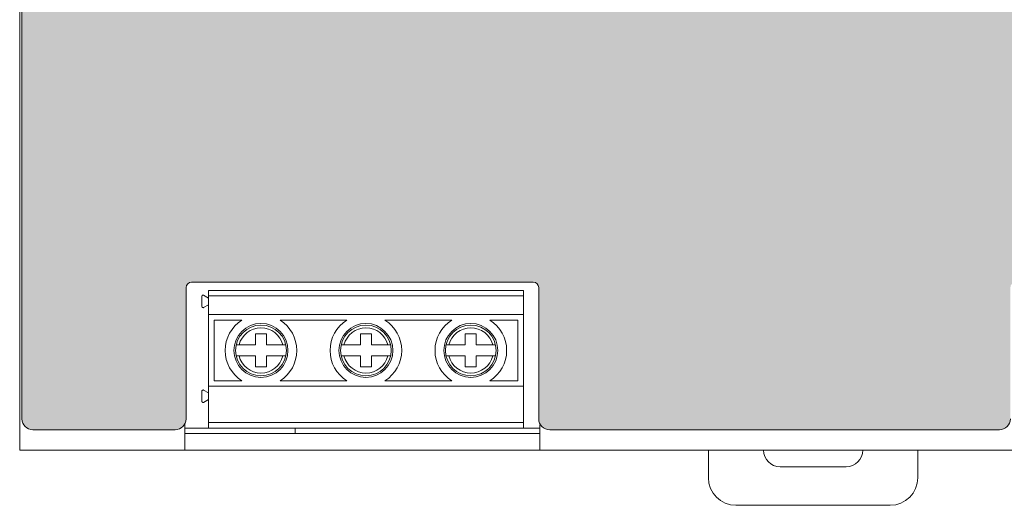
# Model space of a CAD drawing. Header units: millimetres. Extents: x 0 to 560, y 0 to 297.
# Tile 5 of 9: x 379 to 469, y 83 to 127. Entities that reach past the tile are written whole.
import ezdxf

# ---------------------------------------------------------------- set-up
doc = ezdxf.new("R2010")
doc.units = ezdxf.units.MM
doc.layers.get('0').update_dxf_attribs({"linetype": 'CONTINUOUS', "lineweight": 13})

msp = doc.modelspace()

# ---------------------------------------------------------------- hatches: boundary and pattern name
at = {"linetype": 'ByBlock'}
h = msp.add_hatch(color=18, dxfattribs=at)
edge = h.paths.add_edge_path()
edge.add_line((379.5, 171.55), (379.5, 90.85))
edge.add_arc((380.5, 90.85), 1, 180, 270)
edge.add_line((380.5, 89.85), (393.4, 89.85))
edge.add_arc((393.4, 90.85), 1, 270, 360)
edge.add_line((394.4, 90.85), (394.4, 102.75))
edge.add_arc((394.9, 102.75), 0.5, 90, 180, ccw=False)
edge.add_line((394.9, 103.25), (425.9, 103.25))
edge.add_arc((425.9, 102.75), 0.5, 0, 90, ccw=False)
edge.add_line((426.4, 102.75), (426.4, 90.85))
edge.add_arc((427.4, 90.85), 1, 180, 270)
edge.add_line((427.4, 89.85), (468.2, 89.85))
edge.add_arc((468.2, 90.85), 1, 270, 360)
edge.add_line((469.2, 90.85), (469.2, 102.75))
edge.add_arc((469.7, 102.75), 0.5, 90, 180, ccw=False)
edge.add_line((469.7, 103.25), (510.1, 103.25))
edge.add_arc((510.1, 102.75), 0.5, 0, 90, ccw=False)
edge.add_line((510.6, 102.75), (510.6, 90.85))
edge.add_arc((511.6, 90.85), 1, 180, 270)
edge.add_line((511.6, 89.85), (522.1, 89.85))
edge.add_arc((522.1, 90.85), 1, 270, 360)
edge.add_line((523.1, 90.85), (523.1, 125.45))
edge.add_spline(control_points=[(523.1, 125.45), (520.62, 128.071), (517.499, 130.299), (514.14, 132.167)], knot_values=[4.346382, 4.346382, 4.346382, 4.346382, 4.912458, 4.912458, 4.912458, 4.912458], degree=3, periodic=0)
edge.add_arc((512.705, 131), 1.85, 0.94298, 39.11736, ccw=False)
edge.add_arc((512.705, 131), 1.85, -238.53282, 0.94298, ccw=False)
edge.add_arc((512.705, 131), 1.85, 84.25434, 121.46718, ccw=False)
edge.add_spline(control_points=[(512.89, 132.841), (511.223, 133.711), (509.511, 134.496), (507.801, 135.2)], knot_values=[4, 4, 4, 4, 4.276705, 4.276705, 4.276705, 4.276705], degree=3, periodic=0)
edge.add_spline(control_points=[(507.801, 135.2), (479.804, 146.728), (448.842, 143.346), (419.386, 146.396)], knot_values=[3, 3, 3, 3, 4, 4, 4, 4], degree=3, periodic=0)
edge.add_spline(control_points=[(419.386, 146.396), (416.163, 146.73), (412.932, 146.943), (409.715, 147.346)], knot_values=[2, 2, 2, 2, 3, 3, 3, 3], degree=3, periodic=0)
edge.add_spline(control_points=[(409.715, 147.346), (398.204, 148.79), (385.677, 151.206), (381.198, 163.362)], knot_values=[1, 1, 1, 1, 2, 2, 2, 2], degree=3, periodic=0)
edge.add_spline(control_points=[(381.198, 163.362), (381.039, 163.793), (380.092, 166.147), (379.5, 171.55)], knot_values=[0.46422, 0.46422, 0.46422, 0.46422, 1, 1, 1, 1], degree=3, periodic=0)
edge = h.paths.add_edge_path()
edge.add_spline(control_points=[(379.505, 171.997), (379.503, 171.997), (379.502, 171.997), (379.5, 171.997)], knot_values=[0, 0, 0, 0, 0.00097, 0.00097, 0.00097, 0.00097], degree=3, periodic=0)
at = {"linetype": 'ByBlock', "lineweight": 9}
h = msp.add_hatch(color=7, dxfattribs=at)
edge = h.paths.add_edge_path()
edge.add_spline(control_points=[(414.601, 111.196), (414.66, 111.249), (414.703, 111.332), (414.729, 111.446)], knot_values=[17, 17, 17, 17, 18, 18, 18, 18], degree=3, periodic=0)
edge.add_spline(control_points=[(414.729, 111.446), (414.729, 111.446), (415.032, 111.349), (415.032, 111.349)], knot_values=[0, 0, 0, 0, 1, 1, 1, 1], degree=3, periodic=0)
edge.add_spline(control_points=[(415.032, 111.349), (414.986, 111.18), (414.909, 111.055), (414.8, 110.973), (414.692, 110.891), (414.555, 110.85), (414.389, 110.85), (414.184, 110.85), (414.016, 110.921), (413.883, 111.061)], knot_values=[1, 1, 1, 1, 2, 2, 2, 3, 3, 3, 4, 4, 4, 4], degree=3, periodic=0)
edge.add_spline(control_points=[(413.883, 111.061), (413.751, 111.201), (413.685, 111.393), (413.685, 111.637), (413.685, 111.894), (413.751, 112.094), (413.884, 112.236)], knot_values=[4, 4, 4, 4, 5, 5, 5, 6, 6, 6, 6], degree=3, periodic=0)
edge.add_spline(control_points=[(413.884, 112.236), (414.017, 112.379), (414.192, 112.45), (414.408, 112.45), (414.598, 112.45), (414.751, 112.394), (414.869, 112.283)], knot_values=[6, 6, 6, 6, 7, 7, 7, 8, 8, 8, 8], degree=3, periodic=0)
edge.add_spline(control_points=[(414.869, 112.283), (414.94, 112.217), (414.993, 112.122), (415.028, 111.998)], knot_values=[8, 8, 8, 8, 9, 9, 9, 9], degree=3, periodic=0)
edge.add_spline(control_points=[(415.028, 111.998), (415.028, 111.998), (414.718, 111.923), (414.718, 111.923)], knot_values=[9, 9, 9, 9, 10, 10, 10, 10], degree=3, periodic=0)
edge.add_spline(control_points=[(414.718, 111.923), (414.7, 112.004), (414.662, 112.067), (414.604, 112.113)], knot_values=[10, 10, 10, 10, 11, 11, 11, 11], degree=3, periodic=0)
edge.add_spline(control_points=[(414.604, 112.113), (414.546, 112.16), (414.475, 112.184), (414.392, 112.184), (414.278, 112.184), (414.185, 112.142), (414.113, 112.06)], knot_values=[11, 11, 11, 11, 12, 12, 12, 13, 13, 13, 13], degree=3, periodic=0)
edge.add_spline(control_points=[(414.113, 112.06), (414.042, 111.977), (414.007, 111.844), (414.007, 111.66), (414.007, 111.464), (414.042, 111.325), (414.112, 111.242)], knot_values=[13, 13, 13, 13, 14, 14, 14, 15, 15, 15, 15], degree=3, periodic=0)
edge.add_spline(control_points=[(414.112, 111.242), (414.182, 111.159), (414.274, 111.117), (414.386, 111.117), (414.469, 111.117), (414.541, 111.144), (414.601, 111.196)], knot_values=[15, 15, 15, 15, 16, 16, 16, 17, 17, 17, 17], degree=3, periodic=0)
h.paths.add_polyline_path([(412.576, 111.489), (412.999, 111.489), (412.785, 112.062)], flags=16)
h.paths.add_polyline_path([(412.954, 112.423), (413.574, 110.877), (413.234, 110.877), (413.099, 111.228), (412.48, 111.228), (412.353, 110.877), (412.022, 110.877), (412.624, 112.423)])
edge = h.paths.add_edge_path()
edge.add_spline(control_points=[(411.248, 111.998), (411.248, 111.998), (411.45, 111.998), (411.45, 111.998)], knot_values=[20, 20, 20, 20, 21, 21, 21, 21], degree=3, periodic=0)
edge.add_spline(control_points=[(411.45, 111.998), (411.45, 111.998), (411.45, 111.761), (411.45, 111.761)], knot_values=[0, 0, 0, 0, 1, 1, 1, 1], degree=3, periodic=0)
edge.add_spline(control_points=[(411.45, 111.761), (411.45, 111.761), (411.248, 111.761), (411.248, 111.761)], knot_values=[1, 1, 1, 1, 2, 2, 2, 2], degree=3, periodic=0)
edge.add_spline(control_points=[(411.248, 111.761), (411.248, 111.761), (411.248, 111.309), (411.248, 111.309)], knot_values=[2, 2, 2, 2, 3, 3, 3, 3], degree=3, periodic=0)
edge.add_spline(control_points=[(411.248, 111.309), (411.248, 111.218), (411.25, 111.165), (411.253, 111.149)], knot_values=[3, 3, 3, 3, 4, 4, 4, 4], degree=3, periodic=0)
edge.add_spline(control_points=[(411.253, 111.149), (411.257, 111.134), (411.266, 111.122), (411.28, 111.112)], knot_values=[4, 4, 4, 4, 5, 5, 5, 5], degree=3, periodic=0)
edge.add_spline(control_points=[(411.28, 111.112), (411.293, 111.103), (411.31, 111.097), (411.33, 111.097), (411.357, 111.097), (411.397, 111.107), (411.449, 111.126)], knot_values=[5, 5, 5, 5, 6, 6, 6, 7, 7, 7, 7], degree=3, periodic=0)
edge.add_spline(control_points=[(411.449, 111.126), (411.449, 111.126), (411.474, 110.896), (411.474, 110.896)], knot_values=[7, 7, 7, 7, 8, 8, 8, 8], degree=3, periodic=0)
edge.add_spline(control_points=[(411.474, 110.896), (411.406, 110.866), (411.328, 110.851), (411.24, 110.851), (411.187, 110.851), (411.139, 110.86), (411.096, 110.879)], knot_values=[8, 8, 8, 8, 9, 9, 9, 10, 10, 10, 10], degree=3, periodic=0)
edge.add_spline(control_points=[(411.096, 110.879), (411.053, 110.897), (411.021, 110.919), (411.001, 110.948)], knot_values=[10, 10, 10, 10, 11, 11, 11, 11], degree=3, periodic=0)
edge.add_spline(control_points=[(411.001, 110.948), (410.981, 110.976), (410.967, 111.015), (410.96, 111.063)], knot_values=[11, 11, 11, 11, 12, 12, 12, 12], degree=3, periodic=0)
edge.add_spline(control_points=[(410.96, 111.063), (410.953, 111.098), (410.95, 111.167), (410.95, 111.273)], knot_values=[12, 12, 12, 12, 13, 13, 13, 13], degree=3, periodic=0)
edge.add_spline(control_points=[(410.95, 111.273), (410.95, 111.273), (410.95, 111.761), (410.95, 111.761)], knot_values=[13, 13, 13, 13, 14, 14, 14, 14], degree=3, periodic=0)
edge.add_spline(control_points=[(410.95, 111.761), (410.95, 111.761), (410.814, 111.761), (410.814, 111.761)], knot_values=[14, 14, 14, 14, 15, 15, 15, 15], degree=3, periodic=0)
edge.add_spline(control_points=[(410.814, 111.761), (410.814, 111.761), (410.814, 111.998), (410.814, 111.998)], knot_values=[15, 15, 15, 15, 16, 16, 16, 16], degree=3, periodic=0)
edge.add_spline(control_points=[(410.814, 111.998), (410.814, 111.998), (410.95, 111.998), (410.95, 111.998)], knot_values=[16, 16, 16, 16, 17, 17, 17, 17], degree=3, periodic=0)
edge.add_spline(control_points=[(410.95, 111.998), (410.95, 111.998), (410.95, 112.22), (410.95, 112.22)], knot_values=[17, 17, 17, 17, 18, 18, 18, 18], degree=3, periodic=0)
edge.add_spline(control_points=[(410.95, 112.22), (410.95, 112.22), (411.248, 112.393), (411.248, 112.393)], knot_values=[18, 18, 18, 18, 19, 19, 19, 19], degree=3, periodic=0)
edge.add_spline(control_points=[(411.248, 112.393), (411.248, 112.393), (411.248, 111.998), (411.248, 111.998)], knot_values=[19, 19, 19, 19, 20, 20, 20, 20], degree=3, periodic=0)
edge = h.paths.add_edge_path()
edge.add_spline(control_points=[(410.629, 110.877), (410.629, 110.877), (410.354, 110.877), (410.354, 110.877)], knot_values=[18, 18, 18, 18, 19, 19, 19, 19], degree=3, periodic=0)
edge.add_spline(control_points=[(410.354, 110.877), (410.354, 110.877), (410.354, 111.045), (410.354, 111.045)], knot_values=[0, 0, 0, 0, 1, 1, 1, 1], degree=3, periodic=0)
edge.add_spline(control_points=[(410.354, 111.045), (410.313, 110.985), (410.259, 110.938), (410.193, 110.903)], knot_values=[1, 1, 1, 1, 2, 2, 2, 2], degree=3, periodic=0)
edge.add_spline(control_points=[(410.193, 110.903), (410.126, 110.868), (410.056, 110.851), (409.982, 110.851), (409.907, 110.851), (409.839, 110.868), (409.78, 110.901)], knot_values=[2, 2, 2, 2, 3, 3, 3, 4, 4, 4, 4], degree=3, periodic=0)
edge.add_spline(control_points=[(409.78, 110.901), (409.72, 110.934), (409.677, 110.981), (409.65, 111.041)], knot_values=[4, 4, 4, 4, 5, 5, 5, 5], degree=3, periodic=0)
edge.add_spline(control_points=[(409.65, 111.041), (409.623, 111.1), (409.61, 111.182), (409.61, 111.289)], knot_values=[5, 5, 5, 5, 6, 6, 6, 6], degree=3, periodic=0)
edge.add_spline(control_points=[(409.61, 111.289), (409.61, 111.289), (409.61, 111.998), (409.61, 111.998)], knot_values=[6, 6, 6, 6, 7, 7, 7, 7], degree=3, periodic=0)
edge.add_spline(control_points=[(409.61, 111.998), (409.61, 111.998), (409.906, 111.998), (409.906, 111.998)], knot_values=[7, 7, 7, 7, 8, 8, 8, 8], degree=3, periodic=0)
edge.add_spline(control_points=[(409.906, 111.998), (409.906, 111.998), (409.906, 111.482), (409.906, 111.482)], knot_values=[8, 8, 8, 8, 9, 9, 9, 9], degree=3, periodic=0)
edge.add_spline(control_points=[(409.906, 111.482), (409.906, 111.325), (409.912, 111.229), (409.923, 111.193), (409.934, 111.157), (409.953, 111.129), (409.982, 111.108)], knot_values=[9, 9, 9, 9, 10, 10, 10, 11, 11, 11, 11], degree=3, periodic=0)
edge.add_spline(control_points=[(409.982, 111.108), (410.011, 111.087), (410.048, 111.077), (410.092, 111.077), (410.143, 111.077), (410.188, 111.091), (410.228, 111.119)], knot_values=[11, 11, 11, 11, 12, 12, 12, 13, 13, 13, 13], degree=3, periodic=0)
edge.add_spline(control_points=[(410.228, 111.119), (410.268, 111.147), (410.296, 111.181), (410.311, 111.222), (410.326, 111.264), (410.333, 111.364), (410.333, 111.525)], knot_values=[13, 13, 13, 13, 14, 14, 14, 15, 15, 15, 15], degree=3, periodic=0)
edge.add_spline(control_points=[(410.333, 111.525), (410.333, 111.525), (410.333, 111.998), (410.333, 111.998)], knot_values=[15, 15, 15, 15, 16, 16, 16, 16], degree=3, periodic=0)
edge.add_spline(control_points=[(410.333, 111.998), (410.333, 111.998), (410.629, 111.998), (410.629, 111.998)], knot_values=[16, 16, 16, 16, 17, 17, 17, 17], degree=3, periodic=0)
edge.add_spline(control_points=[(410.629, 111.998), (410.629, 111.998), (410.629, 110.877), (410.629, 110.877)], knot_values=[17, 17, 17, 17, 18, 18, 18, 18], degree=3, periodic=0)
edge = h.paths.add_edge_path(flags=16)
edge.add_spline(control_points=[(408.653, 111.704), (408.605, 111.649), (408.581, 111.566), (408.581, 111.456)], knot_values=[7, 7, 7, 7, 8, 8, 8, 8], degree=3, periodic=0)
edge.add_spline(control_points=[(408.581, 111.456), (408.581, 111.33), (408.606, 111.237), (408.656, 111.177)], knot_values=[0, 0, 0, 0, 1, 1, 1, 1], degree=3, periodic=0)
edge.add_spline(control_points=[(408.656, 111.177), (408.706, 111.117), (408.767, 111.087), (408.838, 111.087), (408.907, 111.087), (408.965, 111.114), (409.011, 111.169), (409.056, 111.225), (409.079, 111.315), (409.079, 111.442), (409.079, 111.559), (409.055, 111.646), (409.008, 111.703)], knot_values=[1, 1, 1, 1, 2, 2, 2, 3, 3, 3, 4, 4, 4, 5, 5, 5, 5], degree=3, periodic=0)
edge.add_spline(control_points=[(409.008, 111.703), (408.962, 111.76), (408.903, 111.788), (408.833, 111.788), (408.761, 111.788), (408.7, 111.761), (408.653, 111.704)], knot_values=[5, 5, 5, 5, 6, 6, 6, 7, 7, 7, 7], degree=3, periodic=0)
edge = h.paths.add_edge_path()
edge.add_spline(control_points=[(408.288, 110.45), (408.288, 110.45), (408.288, 111.998), (408.288, 111.998)], knot_values=[12, 12, 12, 12, 13, 13, 13, 13], degree=3, periodic=0)
edge.add_spline(control_points=[(408.288, 111.998), (408.288, 111.998), (408.564, 111.998), (408.564, 111.998)], knot_values=[0, 0, 0, 0, 1, 1, 1, 1], degree=3, periodic=0)
edge.add_spline(control_points=[(408.564, 111.998), (408.564, 111.998), (408.564, 111.833), (408.564, 111.833)], knot_values=[1, 1, 1, 1, 2, 2, 2, 2], degree=3, periodic=0)
edge.add_spline(control_points=[(408.564, 111.833), (408.6, 111.889), (408.649, 111.935), (408.709, 111.97)], knot_values=[2, 2, 2, 2, 3, 3, 3, 3], degree=3, periodic=0)
edge.add_spline(control_points=[(408.709, 111.97), (408.771, 112.005), (408.839, 112.022), (408.913, 112.022), (409.044, 112.022), (409.154, 111.971), (409.245, 111.869)], knot_values=[3, 3, 3, 3, 4, 4, 4, 5, 5, 5, 5], degree=3, periodic=0)
edge.add_spline(control_points=[(409.245, 111.869), (409.335, 111.767), (409.381, 111.626), (409.381, 111.444), (409.381, 111.256), (409.335, 111.111), (409.244, 111.007)], knot_values=[5, 5, 5, 5, 6, 6, 6, 7, 7, 7, 7], degree=3, periodic=0)
edge.add_spline(control_points=[(409.244, 111.007), (409.152, 110.903), (409.042, 110.851), (408.911, 110.851), (408.849, 110.851), (408.793, 110.863), (408.743, 110.888), (408.693, 110.913), (408.64, 110.955), (408.584, 111.015)], knot_values=[7, 7, 7, 7, 8, 8, 8, 9, 9, 9, 10, 10, 10, 10], degree=3, periodic=0)
edge.add_spline(control_points=[(408.584, 111.015), (408.584, 111.015), (408.584, 110.45), (408.584, 110.45)], knot_values=[10, 10, 10, 10, 11, 11, 11, 11], degree=3, periodic=0)
edge.add_spline(control_points=[(408.584, 110.45), (408.584, 110.45), (408.288, 110.45), (408.288, 110.45)], knot_values=[11, 11, 11, 11, 12, 12, 12, 12], degree=3, periodic=0)
edge = h.paths.add_edge_path()
edge.add_spline(control_points=[(407.995, 111.573), (407.995, 111.573), (407.995, 110.877), (407.995, 110.877)], knot_values=[18, 18, 18, 18, 19, 19, 19, 19], degree=3, periodic=0)
edge.add_spline(control_points=[(407.995, 110.877), (407.995, 110.877), (407.699, 110.877), (407.699, 110.877)], knot_values=[0, 0, 0, 0, 1, 1, 1, 1], degree=3, periodic=0)
edge.add_spline(control_points=[(407.699, 110.877), (407.699, 110.877), (407.699, 111.448), (407.699, 111.448)], knot_values=[1, 1, 1, 1, 2, 2, 2, 2], degree=3, periodic=0)
edge.add_spline(control_points=[(407.699, 111.448), (407.699, 111.57), (407.692, 111.648), (407.68, 111.683)], knot_values=[2, 2, 2, 2, 3, 3, 3, 3], degree=3, periodic=0)
edge.add_spline(control_points=[(407.68, 111.683), (407.667, 111.719), (407.647, 111.747), (407.618, 111.766)], knot_values=[3, 3, 3, 3, 4, 4, 4, 4], degree=3, periodic=0)
edge.add_spline(control_points=[(407.618, 111.766), (407.59, 111.786), (407.555, 111.796), (407.515, 111.796), (407.464, 111.796), (407.418, 111.781), (407.377, 111.754)], knot_values=[4, 4, 4, 4, 5, 5, 5, 6, 6, 6, 6], degree=3, periodic=0)
edge.add_spline(control_points=[(407.377, 111.754), (407.336, 111.725), (407.308, 111.688), (407.293, 111.642)], knot_values=[6, 6, 6, 6, 7, 7, 7, 7], degree=3, periodic=0)
edge.add_spline(control_points=[(407.293, 111.642), (407.278, 111.595), (407.27, 111.51), (407.27, 111.384)], knot_values=[7, 7, 7, 7, 8, 8, 8, 8], degree=3, periodic=0)
edge.add_spline(control_points=[(407.27, 111.384), (407.27, 111.384), (407.27, 110.877), (407.27, 110.877)], knot_values=[8, 8, 8, 8, 9, 9, 9, 9], degree=3, periodic=0)
edge.add_spline(control_points=[(407.27, 110.877), (407.27, 110.877), (406.974, 110.877), (406.974, 110.877)], knot_values=[9, 9, 9, 9, 10, 10, 10, 10], degree=3, periodic=0)
edge.add_spline(control_points=[(406.974, 110.877), (406.974, 110.877), (406.974, 111.998), (406.974, 111.998)], knot_values=[10, 10, 10, 10, 11, 11, 11, 11], degree=3, periodic=0)
edge.add_spline(control_points=[(406.974, 111.998), (406.974, 111.998), (407.249, 111.998), (407.249, 111.998)], knot_values=[11, 11, 11, 11, 12, 12, 12, 12], degree=3, periodic=0)
edge.add_spline(control_points=[(407.249, 111.998), (407.249, 111.998), (407.249, 111.833), (407.249, 111.833)], knot_values=[12, 12, 12, 12, 13, 13, 13, 13], degree=3, periodic=0)
edge.add_spline(control_points=[(407.249, 111.833), (407.347, 111.959), (407.47, 112.022), (407.619, 112.022), (407.684, 112.022), (407.744, 112.011), (407.798, 111.987)], knot_values=[13, 13, 13, 13, 14, 14, 14, 15, 15, 15, 15], degree=3, periodic=0)
edge.add_spline(control_points=[(407.798, 111.987), (407.852, 111.964), (407.893, 111.934), (407.921, 111.897)], knot_values=[15, 15, 15, 15, 16, 16, 16, 16], degree=3, periodic=0)
edge.add_spline(control_points=[(407.921, 111.897), (407.949, 111.86), (407.968, 111.819), (407.979, 111.773)], knot_values=[16, 16, 16, 16, 17, 17, 17, 17], degree=3, periodic=0)
edge.add_spline(control_points=[(407.979, 111.773), (407.99, 111.726), (407.995, 111.66), (407.995, 111.573)], knot_values=[17, 17, 17, 17, 18, 18, 18, 18], degree=3, periodic=0)
h.paths.add_polyline_path([(406.68, 110.877), (406.368, 110.877), (406.368, 112.423), (406.68, 112.423)])
h = msp.add_hatch(color=7, dxfattribs=at)
edge = h.paths.add_edge_path()
edge.add_spline(control_points=[(420.122, 107.476), (420.122, 107.476), (420.122, 107.702), (420.122, 107.702), (420.122, 107.702), (420.522, 108.175), (420.522, 108.175), (420.587, 108.252), (420.636, 108.307), (420.668, 108.339), (420.635, 108.337), (420.592, 108.335), (420.538, 108.335), (420.538, 108.335), (420.161, 108.333), (420.161, 108.333), (420.161, 108.333), (420.161, 108.573), (420.161, 108.573), (420.161, 108.573), (421.044, 108.573), (421.044, 108.573), (421.044, 108.573), (421.044, 108.368), (421.044, 108.368), (421.044, 108.368), (420.636, 107.884), (420.636, 107.884), (420.636, 107.884), (420.492, 107.724), (420.492, 107.724), (420.57, 107.729), (420.619, 107.731), (420.638, 107.731), (420.638, 107.731), (421.075, 107.731), (421.075, 107.731), (421.075, 107.731), (421.075, 107.476), (421.075, 107.476), (421.075, 107.476), (420.122, 107.476), (420.122, 107.476)], knot_values=[0, 0, 0, 0, 1, 1, 1, 2, 2, 2, 3, 3, 3, 4, 4, 4, 5, 5, 5, 6, 6, 6, 7, 7, 7, 8, 8, 8, 9, 9, 9, 10, 10, 10, 11, 11, 11, 12, 12, 12, 13, 13, 13, 14, 14, 14, 14], degree=3, periodic=0)
h.paths.add_polyline_path([(418.75, 107.476), (418.75, 108.991), (419.048, 108.991), (419.048, 108.395), (419.631, 108.395), (419.631, 108.991), (419.929, 108.991), (419.929, 107.476), (419.631, 107.476), (419.631, 108.138), (419.048, 108.138), (419.048, 107.476)])
edge = h.paths.add_edge_path(flags=16)
edge.add_spline(control_points=[(418.019, 108.756), (417.984, 108.756), (417.954, 108.745), (417.927, 108.723), (417.9, 108.7), (417.88, 108.66), (417.864, 108.602), (417.845, 108.527), (417.835, 108.401), (417.835, 108.223), (417.835, 108.045), (417.844, 107.923), (417.862, 107.857), (417.879, 107.79), (417.901, 107.746), (417.927, 107.724), (417.954, 107.702), (417.984, 107.691), (418.019, 107.691), (418.053, 107.691), (418.084, 107.702), (418.11, 107.724), (418.137, 107.747), (418.158, 107.787), (418.172, 107.845), (418.192, 107.919), (418.202, 108.045), (418.202, 108.223), (418.202, 108.401), (418.193, 108.523), (418.176, 108.59), (418.158, 108.656), (418.136, 108.7), (418.11, 108.723), (418.083, 108.745), (418.053, 108.756), (418.019, 108.756)], knot_values=[0, 0, 0, 0, 1, 1, 1, 2, 2, 2, 3, 3, 3, 4, 4, 4, 5, 5, 5, 6, 6, 6, 7, 7, 7, 8, 8, 8, 9, 9, 9, 10, 10, 10, 11, 11, 11, 12, 12, 12, 12], degree=3, periodic=0)
edge = h.paths.add_edge_path()
edge.add_spline(control_points=[(418.019, 108.997), (418.161, 108.997), (418.273, 108.945), (418.354, 108.84), (418.449, 108.716), (418.498, 108.51), (418.498, 108.223), (418.498, 107.937), (418.449, 107.73), (418.353, 107.605), (418.273, 107.502), (418.161, 107.45), (418.019, 107.45), (417.875, 107.45), (417.759, 107.507), (417.672, 107.62), (417.583, 107.733), (417.54, 107.935), (417.54, 108.226), (417.54, 108.511), (417.588, 108.717), (417.685, 108.842), (417.765, 108.946), (417.875, 108.997), (418.019, 108.997)], knot_values=[0, 0, 0, 0, 1, 1, 1, 2, 2, 2, 3, 3, 3, 4, 4, 4, 5, 5, 5, 6, 6, 6, 7, 7, 7, 8, 8, 8, 8], degree=3, periodic=0)
edge = h.paths.add_edge_path(flags=16)
edge.add_spline(control_points=[(410.654, 107.986), (410.654, 107.892), (410.675, 107.819), (410.717, 107.768), (410.759, 107.716), (410.807, 107.691), (410.862, 107.691), (410.914, 107.691), (410.958, 107.712), (410.993, 107.754), (411.027, 107.796), (411.045, 107.865), (411.045, 107.961), (411.045, 108.059), (411.026, 108.131), (410.989, 108.177), (410.951, 108.223), (410.904, 108.246), (410.848, 108.246), (410.794, 108.246), (410.748, 108.224), (410.71, 108.18), (410.672, 108.136), (410.654, 108.072), (410.654, 107.986)], knot_values=[0, 0, 0, 0, 1, 1, 1, 2, 2, 2, 3, 3, 3, 4, 4, 4, 5, 5, 5, 6, 6, 6, 7, 7, 7, 8, 8, 8, 8], degree=3, periodic=0)
edge = h.paths.add_edge_path()
edge.add_spline(control_points=[(411.295, 108.62), (411.295, 108.62), (411.021, 108.589), (411.021, 108.589), (411.014, 108.647), (410.997, 108.69), (410.969, 108.717), (410.94, 108.745), (410.904, 108.759), (410.859, 108.759), (410.799, 108.759), (410.749, 108.731), (410.708, 108.676), (410.666, 108.621), (410.64, 108.506), (410.63, 108.332), (410.7, 108.417), (410.788, 108.46), (410.892, 108.46), (411.01, 108.46), (411.111, 108.414), (411.195, 108.321), (411.279, 108.229), (411.322, 108.11), (411.322, 107.964), (411.322, 107.809), (411.277, 107.684), (411.189, 107.591), (411.1, 107.497), (410.987, 107.45), (410.848, 107.45), (410.699, 107.45), (410.577, 107.509), (410.48, 107.629), (410.384, 107.747), (410.337, 107.942), (410.337, 108.213), (410.337, 108.49), (410.387, 108.691), (410.486, 108.813), (410.586, 108.936), (410.717, 108.997), (410.876, 108.997), (410.988, 108.997), (411.081, 108.965), (411.154, 108.9), (411.228, 108.836), (411.275, 108.743), (411.295, 108.62)], knot_values=[0, 0, 0, 0, 1, 1, 1, 2, 2, 2, 3, 3, 3, 4, 4, 4, 5, 5, 5, 6, 6, 6, 7, 7, 7, 8, 8, 8, 9, 9, 9, 10, 10, 10, 11, 11, 11, 12, 12, 12, 13, 13, 13, 14, 14, 14, 15, 15, 15, 16, 16, 16, 16], degree=3, periodic=0)
edge = h.paths.add_edge_path(flags=16)
edge.add_spline(control_points=[(416.711, 107.986), (416.711, 107.892), (416.732, 107.819), (416.775, 107.768), (416.817, 107.716), (416.865, 107.691), (416.92, 107.691), (416.972, 107.691), (417.016, 107.712), (417.051, 107.754), (417.085, 107.796), (417.103, 107.865), (417.103, 107.961), (417.103, 108.059), (417.084, 108.131), (417.047, 108.177), (417.009, 108.223), (416.962, 108.246), (416.906, 108.246), (416.851, 108.246), (416.805, 108.224), (416.768, 108.18), (416.73, 108.136), (416.711, 108.072), (416.711, 107.986)], knot_values=[0, 0, 0, 0, 1, 1, 1, 2, 2, 2, 3, 3, 3, 4, 4, 4, 5, 5, 5, 6, 6, 6, 7, 7, 7, 8, 8, 8, 8], degree=3, periodic=0)
edge = h.paths.add_edge_path()
edge.add_spline(control_points=[(417.352, 108.62), (417.352, 108.62), (417.079, 108.589), (417.079, 108.589), (417.072, 108.647), (417.054, 108.69), (417.027, 108.717), (416.998, 108.745), (416.962, 108.759), (416.917, 108.759), (416.857, 108.759), (416.806, 108.731), (416.765, 108.676), (416.724, 108.621), (416.698, 108.506), (416.687, 108.332), (416.758, 108.417), (416.845, 108.46), (416.95, 108.46), (417.068, 108.46), (417.169, 108.414), (417.253, 108.321), (417.337, 108.229), (417.379, 108.11), (417.379, 107.964), (417.379, 107.809), (417.335, 107.684), (417.247, 107.591), (417.158, 107.497), (417.045, 107.45), (416.906, 107.45), (416.756, 107.45), (416.634, 107.509), (416.538, 107.629), (416.442, 107.747), (416.394, 107.942), (416.394, 108.213), (416.394, 108.49), (416.444, 108.691), (416.544, 108.813), (416.644, 108.936), (416.774, 108.997), (416.934, 108.997), (417.046, 108.997), (417.139, 108.965), (417.212, 108.9), (417.286, 108.836), (417.332, 108.743), (417.352, 108.62)], knot_values=[0, 0, 0, 0, 1, 1, 1, 2, 2, 2, 3, 3, 3, 4, 4, 4, 5, 5, 5, 6, 6, 6, 7, 7, 7, 8, 8, 8, 9, 9, 9, 10, 10, 10, 11, 11, 11, 12, 12, 12, 13, 13, 13, 14, 14, 14, 15, 15, 15, 16, 16, 16, 16], degree=3, periodic=0)
h.paths.add_polyline_path([(415.737, 107.88), (415.737, 108.17), (416.292, 108.17), (416.292, 107.88)])
edge = h.paths.add_edge_path(flags=16)
edge.add_spline(control_points=[(415.04, 108.756), (415.006, 108.756), (414.975, 108.745), (414.949, 108.723), (414.922, 108.7), (414.901, 108.66), (414.886, 108.602), (414.867, 108.527), (414.857, 108.401), (414.857, 108.223), (414.857, 108.045), (414.866, 107.923), (414.883, 107.857), (414.901, 107.79), (414.923, 107.746), (414.949, 107.724), (414.976, 107.702), (415.006, 107.691), (415.04, 107.691), (415.075, 107.691), (415.105, 107.702), (415.132, 107.724), (415.159, 107.747), (415.179, 107.787), (415.194, 107.845), (415.214, 107.919), (415.223, 108.045), (415.223, 108.223), (415.223, 108.401), (415.214, 108.523), (415.197, 108.59), (415.18, 108.656), (415.158, 108.7), (415.131, 108.723), (415.105, 108.745), (415.075, 108.756), (415.04, 108.756)], knot_values=[0, 0, 0, 0, 1, 1, 1, 2, 2, 2, 3, 3, 3, 4, 4, 4, 5, 5, 5, 6, 6, 6, 7, 7, 7, 8, 8, 8, 9, 9, 9, 10, 10, 10, 11, 11, 11, 12, 12, 12, 12], degree=3, periodic=0)
edge = h.paths.add_edge_path()
edge.add_spline(control_points=[(415.04, 108.997), (415.183, 108.997), (415.295, 108.945), (415.375, 108.84), (415.471, 108.716), (415.519, 108.51), (415.519, 108.223), (415.519, 107.937), (415.471, 107.73), (415.374, 107.605), (415.294, 107.502), (415.183, 107.45), (415.04, 107.45), (414.897, 107.45), (414.781, 107.507), (414.693, 107.62), (414.605, 107.733), (414.561, 107.935), (414.561, 108.226), (414.561, 108.511), (414.61, 108.717), (414.706, 108.842), (414.786, 108.946), (414.898, 108.997), (415.04, 108.997)], knot_values=[0, 0, 0, 0, 1, 1, 1, 2, 2, 2, 3, 3, 3, 4, 4, 4, 5, 5, 5, 6, 6, 6, 7, 7, 7, 8, 8, 8, 8], degree=3, periodic=0)
edge = h.paths.add_edge_path()
edge.add_spline(control_points=[(413.42, 107.866), (413.42, 107.866), (413.702, 107.896), (413.702, 107.896), (413.71, 107.83), (413.734, 107.778), (413.773, 107.74), (413.813, 107.702), (413.858, 107.683), (413.91, 107.683), (413.969, 107.683), (414.019, 107.707), (414.06, 107.757), (414.101, 107.806), (414.122, 107.88), (414.122, 107.979), (414.122, 108.072), (414.101, 108.142), (414.061, 108.189), (414.02, 108.235), (413.967, 108.258), (413.902, 108.258), (413.821, 108.258), (413.748, 108.221), (413.684, 108.148), (413.684, 108.148), (413.454, 108.182), (413.454, 108.182), (413.454, 108.182), (413.599, 108.97), (413.599, 108.97), (413.599, 108.97), (414.347, 108.97), (414.347, 108.97), (414.347, 108.97), (414.347, 108.699), (414.347, 108.699), (414.347, 108.699), (413.814, 108.699), (413.814, 108.699), (413.814, 108.699), (413.769, 108.441), (413.769, 108.441), (413.832, 108.474), (413.897, 108.49), (413.963, 108.49), (414.088, 108.49), (414.194, 108.443), (414.282, 108.349), (414.369, 108.256), (414.412, 108.134), (414.412, 107.984), (414.412, 107.86), (414.377, 107.748), (414.307, 107.651), (414.211, 107.517), (414.078, 107.45), (413.907, 107.45), (413.771, 107.45), (413.66, 107.488), (413.574, 107.563), (413.488, 107.638), (413.437, 107.739), (413.42, 107.866)], knot_values=[0, 0, 0, 0, 1, 1, 1, 2, 2, 2, 3, 3, 3, 4, 4, 4, 5, 5, 5, 6, 6, 6, 7, 7, 7, 8, 8, 8, 9, 9, 9, 10, 10, 10, 11, 11, 11, 12, 12, 12, 13, 13, 13, 14, 14, 14, 15, 15, 15, 16, 16, 16, 17, 17, 17, 18, 18, 18, 19, 19, 19, 20, 20, 20, 21, 21, 21, 21], degree=3, periodic=0)
h.paths.add_polyline_path([(412.276, 108.075), (412.073, 108.638), (411.874, 108.075)], flags=16)
h.paths.add_polyline_path([(412.825, 107.476), (412.5, 107.476), (412.372, 107.82), (411.782, 107.82), (411.661, 107.476), (411.344, 107.476), (411.919, 108.991), (412.234, 108.991)])
h.paths.add_polyline_path([(408.251, 107.476), (407.723, 108.991), (408.046, 108.991), (408.419, 107.87), (408.781, 108.991), (409.097, 108.991), (408.569, 107.476)])
edge = h.paths.add_edge_path(flags=16)
edge.add_spline(control_points=[(407.144, 108.756), (407.11, 108.756), (407.079, 108.745), (407.052, 108.723), (407.025, 108.7), (407.005, 108.66), (406.99, 108.602), (406.97, 108.527), (406.961, 108.401), (406.961, 108.223), (406.961, 108.045), (406.969, 107.923), (406.987, 107.857), (407.004, 107.79), (407.026, 107.746), (407.053, 107.724), (407.079, 107.702), (407.11, 107.691), (407.144, 107.691), (407.178, 107.691), (407.209, 107.702), (407.235, 107.724), (407.262, 107.747), (407.283, 107.787), (407.298, 107.845), (407.317, 107.919), (407.327, 108.045), (407.327, 108.223), (407.327, 108.401), (407.318, 108.523), (407.301, 108.59), (407.283, 108.656), (407.261, 108.7), (407.235, 108.723), (407.208, 108.745), (407.178, 108.756), (407.144, 108.756)], knot_values=[0, 0, 0, 0, 1, 1, 1, 2, 2, 2, 3, 3, 3, 4, 4, 4, 5, 5, 5, 6, 6, 6, 7, 7, 7, 8, 8, 8, 9, 9, 9, 10, 10, 10, 11, 11, 11, 12, 12, 12, 12], degree=3, periodic=0)
edge = h.paths.add_edge_path()
edge.add_spline(control_points=[(407.144, 108.997), (407.287, 108.997), (407.398, 108.945), (407.479, 108.84), (407.575, 108.716), (407.623, 108.51), (407.623, 108.223), (407.623, 107.937), (407.575, 107.73), (407.478, 107.605), (407.398, 107.502), (407.287, 107.45), (407.144, 107.45), (407, 107.45), (406.885, 107.507), (406.797, 107.62), (406.709, 107.733), (406.665, 107.935), (406.665, 108.226), (406.665, 108.511), (406.713, 108.717), (406.81, 108.842), (406.89, 108.946), (407.001, 108.997), (407.144, 108.997)], knot_values=[0, 0, 0, 0, 1, 1, 1, 2, 2, 2, 3, 3, 3, 4, 4, 4, 5, 5, 5, 6, 6, 6, 7, 7, 7, 8, 8, 8, 8], degree=3, periodic=0)
h.paths.add_polyline_path([(406.074, 108.036), (406.074, 108.554), (405.735, 108.036)], flags=17)
h.paths.add_polyline_path([(406.074, 107.476), (406.074, 107.781), (405.47, 107.781), (405.47, 108.035), (406.11, 108.997), (406.348, 108.997), (406.348, 108.036), (406.531, 108.036), (406.531, 107.781), (406.348, 107.781), (406.348, 107.476)])
edge = h.paths.add_edge_path()
edge.add_spline(control_points=[(405.328, 107.746), (405.328, 107.746), (405.328, 107.476), (405.328, 107.476), (405.328, 107.476), (404.338, 107.476), (404.338, 107.476), (404.348, 107.578), (404.38, 107.674), (404.434, 107.766), (404.488, 107.857), (404.594, 107.978), (404.752, 108.129), (404.879, 108.251), (404.958, 108.334), (404.987, 108.377), (405.025, 108.437), (405.045, 108.496), (405.045, 108.555), (405.045, 108.62), (405.028, 108.669), (404.994, 108.704), (404.96, 108.739), (404.913, 108.756), (404.854, 108.756), (404.794, 108.756), (404.748, 108.738), (404.713, 108.702), (404.678, 108.665), (404.658, 108.605), (404.652, 108.52), (404.652, 108.52), (404.371, 108.549), (404.371, 108.549), (404.387, 108.709), (404.44, 108.823), (404.528, 108.893), (404.617, 108.962), (404.728, 108.997), (404.861, 108.997), (405.006, 108.997), (405.12, 108.957), (405.204, 108.876), (405.287, 108.796), (405.328, 108.695), (405.328, 108.576), (405.328, 108.507), (405.317, 108.442), (405.293, 108.381), (405.269, 108.319), (405.231, 108.254), (405.18, 108.187), (405.145, 108.142), (405.084, 108.078), (404.994, 107.994), (404.905, 107.91), (404.849, 107.854), (404.825, 107.826), (404.801, 107.799), (404.782, 107.772), (404.767, 107.746), (404.767, 107.746), (405.328, 107.746), (405.328, 107.746)], knot_values=[0, 0, 0, 0, 1, 1, 1, 2, 2, 2, 3, 3, 3, 4, 4, 4, 5, 5, 5, 6, 6, 6, 7, 7, 7, 8, 8, 8, 9, 9, 9, 10, 10, 10, 11, 11, 11, 12, 12, 12, 13, 13, 13, 14, 14, 14, 15, 15, 15, 16, 16, 16, 17, 17, 17, 18, 18, 18, 19, 19, 19, 20, 20, 20, 21, 21, 21, 21], degree=3, periodic=0)
h.paths.add_polyline_path([(403.716, 107.88), (403.716, 108.17), (404.271, 108.17), (404.271, 107.88)])
edge = h.paths.add_edge_path(flags=16)
edge.add_spline(control_points=[(403.02, 108.756), (402.985, 108.756), (402.955, 108.745), (402.928, 108.723), (402.901, 108.7), (402.88, 108.66), (402.865, 108.602), (402.846, 108.527), (402.836, 108.401), (402.836, 108.223), (402.836, 108.045), (402.845, 107.923), (402.862, 107.857), (402.88, 107.79), (402.902, 107.746), (402.928, 107.724), (402.955, 107.702), (402.985, 107.691), (403.02, 107.691), (403.053, 107.691), (403.084, 107.702), (403.111, 107.724), (403.138, 107.747), (403.159, 107.787), (403.173, 107.845), (403.192, 107.919), (403.202, 108.045), (403.202, 108.223), (403.202, 108.401), (403.194, 108.523), (403.176, 108.59), (403.159, 108.656), (403.137, 108.7), (403.11, 108.723), (403.084, 108.745), (403.053, 108.756), (403.02, 108.756)], knot_values=[0, 0, 0, 0, 1, 1, 1, 2, 2, 2, 3, 3, 3, 4, 4, 4, 5, 5, 5, 6, 6, 6, 7, 7, 7, 8, 8, 8, 9, 9, 9, 10, 10, 10, 11, 11, 11, 12, 12, 12, 12], degree=3, periodic=0)
edge = h.paths.add_edge_path()
edge.add_spline(control_points=[(403.02, 108.997), (403.162, 108.997), (403.274, 108.945), (403.354, 108.84), (403.45, 108.716), (403.498, 108.51), (403.498, 108.223), (403.498, 107.937), (403.45, 107.73), (403.353, 107.605), (403.274, 107.502), (403.162, 107.45), (403.02, 107.45), (402.876, 107.45), (402.76, 107.507), (402.672, 107.62), (402.584, 107.733), (402.54, 107.935), (402.54, 108.226), (402.54, 108.511), (402.589, 108.717), (402.685, 108.842), (402.765, 108.946), (402.876, 108.997), (403.02, 108.997)], knot_values=[0, 0, 0, 0, 1, 1, 1, 2, 2, 2, 3, 3, 3, 4, 4, 4, 5, 5, 5, 6, 6, 6, 7, 7, 7, 8, 8, 8, 8], degree=3, periodic=0)
edge = h.paths.add_edge_path(flags=16)
edge.add_spline(control_points=[(401.873, 108.756), (401.839, 108.756), (401.809, 108.745), (401.782, 108.723), (401.755, 108.7), (401.734, 108.66), (401.719, 108.602), (401.7, 108.527), (401.69, 108.401), (401.69, 108.223), (401.69, 108.045), (401.699, 107.923), (401.717, 107.857), (401.734, 107.79), (401.756, 107.746), (401.782, 107.724), (401.809, 107.702), (401.839, 107.691), (401.873, 107.691), (401.907, 107.691), (401.938, 107.702), (401.965, 107.724), (401.991, 107.747), (402.013, 107.787), (402.027, 107.845), (402.047, 107.919), (402.056, 108.045), (402.056, 108.223), (402.056, 108.401), (402.048, 108.523), (402.03, 108.59), (402.013, 108.656), (401.991, 108.7), (401.964, 108.723), (401.938, 108.745), (401.907, 108.756), (401.873, 108.756)], knot_values=[0, 0, 0, 0, 1, 1, 1, 2, 2, 2, 3, 3, 3, 4, 4, 4, 5, 5, 5, 6, 6, 6, 7, 7, 7, 8, 8, 8, 9, 9, 9, 10, 10, 10, 11, 11, 11, 12, 12, 12, 12], degree=3, periodic=0)
edge = h.paths.add_edge_path()
edge.add_spline(control_points=[(401.873, 108.997), (402.016, 108.997), (402.128, 108.945), (402.209, 108.84), (402.304, 108.716), (402.352, 108.51), (402.352, 108.223), (402.352, 107.937), (402.304, 107.73), (402.207, 107.605), (402.128, 107.502), (402.016, 107.45), (401.873, 107.45), (401.73, 107.45), (401.614, 107.507), (401.526, 107.62), (401.438, 107.733), (401.394, 107.935), (401.394, 108.226), (401.394, 108.511), (401.443, 108.717), (401.539, 108.842), (401.619, 108.946), (401.73, 108.997), (401.873, 108.997)], knot_values=[0, 0, 0, 0, 1, 1, 1, 2, 2, 2, 3, 3, 3, 4, 4, 4, 5, 5, 5, 6, 6, 6, 7, 7, 7, 8, 8, 8, 8], degree=3, periodic=0)
edge = h.paths.add_edge_path()
edge.add_spline(control_points=[(400.973, 107.476), (400.973, 107.476), (400.69, 107.476), (400.69, 107.476), (400.69, 107.476), (400.69, 108.57), (400.69, 108.57), (400.587, 108.471), (400.465, 108.398), (400.325, 108.35), (400.325, 108.35), (400.325, 108.614), (400.325, 108.614), (400.398, 108.639), (400.479, 108.685), (400.565, 108.755), (400.652, 108.824), (400.711, 108.905), (400.743, 108.997), (400.743, 108.997), (400.973, 108.997), (400.973, 108.997), (400.973, 108.997), (400.973, 107.476), (400.973, 107.476)], knot_values=[0, 0, 0, 0, 1, 1, 1, 2, 2, 2, 3, 3, 3, 4, 4, 4, 5, 5, 5, 6, 6, 6, 7, 7, 7, 8, 8, 8, 8], degree=3, periodic=0)
edge = h.paths.add_edge_path()
edge.add_spline(control_points=[(409.135, 108.033), (409.135, 108.033), (409.135, 108.292), (409.135, 108.292), (409.219, 108.385), (409.318, 108.431), (409.431, 108.431), (409.473, 108.431), (409.512, 108.426), (409.547, 108.418), (409.582, 108.41), (409.646, 108.387), (409.738, 108.35), (409.83, 108.313), (409.892, 108.294), (409.925, 108.294), (409.962, 108.294), (410.005, 108.306), (410.054, 108.329), (410.104, 108.352), (410.152, 108.389), (410.198, 108.439), (410.198, 108.439), (410.198, 108.168), (410.198, 108.168), (410.168, 108.136), (410.125, 108.106), (410.07, 108.078), (410.014, 108.05), (409.957, 108.036), (409.899, 108.036), (409.866, 108.036), (409.833, 108.04), (409.801, 108.048), (409.769, 108.056), (409.719, 108.075), (409.65, 108.105), (409.547, 108.15), (409.467, 108.172), (409.408, 108.172), (409.314, 108.172), (409.223, 108.126), (409.135, 108.033)], knot_values=[0, 0, 0, 0, 1, 1, 1, 2, 2, 2, 3, 3, 3, 4, 4, 4, 5, 5, 5, 6, 6, 6, 7, 7, 7, 8, 8, 8, 9, 9, 9, 10, 10, 10, 11, 11, 11, 12, 12, 12, 13, 13, 13, 14, 14, 14, 14], degree=3, periodic=0)
h = msp.add_hatch(color=7, dxfattribs=at)
edge = h.paths.add_edge_path()
edge.add_arc((401.2, 104.95), 1, 0, 360)
edge = h.paths.add_edge_path(flags=16)
edge.add_arc((401.2, 104.95), 0.885, 0, 360)
h.paths.add_polyline_path([(400.863, 104.519), (400.863, 104.386), (401.518, 104.386), (401.518, 104.519)], flags=0)
h.paths.add_polyline_path([(400.707, 104.821), (400.707, 104.687), (401.738, 104.687), (401.738, 104.821)], flags=0)
h.paths.add_polyline_path([(401.124, 105.73), (401.124, 105.124), (400.488, 105.124), (400.488, 104.991), (401.971, 104.991), (401.971, 105.124), (401.258, 105.124), (401.258, 105.73)], flags=0)
h = msp.add_hatch(color=7, dxfattribs=at)
h.paths.add_polyline_path([(410.295, 103.983), (409.933, 103.983), (409.933, 105.917), (410.312, 105.917), (411.104, 104.626), (411.104, 105.917), (411.467, 105.917), (411.467, 103.983), (411.075, 103.983), (410.295, 105.245)])
h.paths.add_polyline_path([(420.886, 103.983), (419.514, 103.983), (419.514, 105.917), (419.907, 105.917), (419.907, 104.312), (420.886, 104.312)])

# ---------------------------------------------------------------- linework, layer by layer
at = {"linetype": 'ByBlock'}
for p, q in [((379.3, 88), (379.3, 209)), ((379.5, 171.55), (379.5, 90.85)), ((425.9, 103.25), (394.9, 103.25)), ((394.4, 90.85), (394.4, 102.75)), ((395.835, 101.973), (395.835, 101.027)), ((396.435, 101.8), (395.985, 102.06)), ((396.435, 90), (396.435, 102.5)), ((396.435, 102.5), (425.01, 102.5)), ((396.435, 102), (425.01, 102)), ((425.01, 90), (425.01, 102.5)), ((426.4, 90.85), (426.4, 102.75)), ((395.985, 100.94), (396.435, 101.2)), ((396.435, 100.3), (425.01, 100.3)), ((396.935, 99.8), (396.935, 94.3)), ((399.465, 99.8), (396.935, 99.8)), ((408.985, 99.8), (402.93, 99.8)), ((418.505, 99.8), (412.45, 99.8)), ((424.51, 99.8), (421.97, 99.8)), ((424.51, 94.3), (424.51, 99.8)), ((400.697, 98.55), (400.697, 97.55)), ((401.697, 98.55), (400.697, 98.55)), ((401.697, 97.55), (401.697, 98.55)), ((411.217, 98.55), (410.217, 98.55)), ((410.217, 98.55), (410.217, 97.55)), ((411.217, 97.55), (411.217, 98.55)), ((420.738, 98.55), (419.738, 98.55)), ((419.738, 98.55), (419.738, 97.55)), ((420.738, 97.55), (420.738, 98.55)), ((398.954, 97.55), (400.697, 97.55)), ((401.697, 97.55), (403.441, 97.55)), ((408.474, 97.55), (410.217, 97.55)), ((411.217, 97.55), (412.961, 97.55)), ((417.994, 97.55), (419.738, 97.55)), ((420.738, 97.55), (422.481, 97.55)), ((398.954, 96.55), (400.697, 96.55)), ((400.697, 96.55), (400.697, 95.55)), ((401.697, 95.55), (401.697, 96.55)), ((403.441, 96.55), (401.697, 96.55)), ((408.474, 96.55), (410.217, 96.55)), ((410.217, 96.55), (410.217, 95.55)), ((412.961, 96.55), (411.217, 96.55)), ((411.217, 95.55), (411.217, 96.55)), ((417.994, 96.55), (419.738, 96.55)), ((419.738, 96.55), (419.738, 95.55)), ((422.481, 96.55), (420.738, 96.55)), ((420.738, 95.55), (420.738, 96.55)), ((400.697, 95.55), (401.697, 95.55)), ((410.217, 95.55), (411.217, 95.55)), ((419.738, 95.55), (420.738, 95.55)), ((396.935, 94.3), (399.465, 94.3)), ((402.93, 94.3), (408.985, 94.3)), ((412.45, 94.3), (418.505, 94.3)), ((421.97, 94.3), (424.51, 94.3)), ((395.835, 93.373), (395.835, 92.427)), ((396.435, 93.2), (395.985, 93.46)), ((425.01, 93.8), (396.435, 93.8)), ((395.985, 92.34), (396.435, 92.6)), ((394.3, 88), (394.3, 90.414)), ((425.01, 90.5), (396.435, 90.5)), ((426.5, 88), (426.5, 90.291)), ((380.5, 89.85), (393.4, 89.85)), ((396.435, 90), (394.3, 90)), ((394.3, 89.5), (426.5, 89.5)), ((425.01, 90), (396.435, 90)), ((404.3, 89.5), (404.3, 90)), ((426.5, 90), (425.01, 90)), ((427.4, 89.85), (468.2, 89.85)), ((379.3, 88), (523.3, 88)), ((441.8, 88), (441.8, 85.5)), ((460.8, 85.5), (460.8, 88)), ((448.3, 86.5), (454.3, 86.5)), ((444.3, 83), (458.3, 83))]:
    msp.add_line(p, q, dxfattribs=at)
for centre, radius in [((401.197, 97.05), 2.45), ((401.197, 97.05), 2.3), ((410.717, 97.05), 2.45), ((410.717, 97.05), 2.3), ((420.238, 97.05), 2.45), ((420.238, 97.05), 2.3)]:
    msp.add_circle(centre, radius, dxfattribs=at)
for centre, radius, start, end in [((394.9, 102.75), 0.5, 90, 180), ((425.9, 102.75), 0.5, 0, 90), ((395.935, 101.973), 0.1, 60.00023, 179.99984), ((395.935, 101.027), 0.1, 180.00016, 299.99977), ((401.197, 97.05), 3.25, 122.20423, 237.79577), ((401.197, 97.05), 3.25, 302.20423, 57.79577), ((410.717, 97.05), 3.25, 122.20423, 237.79577), ((410.717, 97.05), 3.25, 302.20423, 57.79577), ((420.238, 97.05), 3.25, 122.20423, 237.79577), ((420.238, 97.05), 3.25, 302.20423, 57.79577), ((401.197, 97.05), 2.05, 14.11698, 165.88302), ((410.717, 97.05), 2.05, 14.11698, 165.88302), ((420.238, 97.05), 2.05, 14.11698, 165.88302), ((401.197, 97.05), 2.05, 194.11698, 345.88302), ((410.717, 97.05), 2.05, 194.11698, 345.88302), ((420.238, 97.05), 2.05, 194.11698, 345.88302), ((395.935, 93.373), 0.1, 60.00023, 179.99984), ((395.935, 92.427), 0.1, 180.00016, 299.99977), ((380.5, 90.85), 1, 180, 270), ((393.4, 90.85), 1, 270, 0), ((427.4, 90.85), 1, 180, 270), ((468.2, 90.85), 1, 270, 0), ((448.3, 88), 1.5, 180, 270), ((454.3, 88), 1.5, 270, 0), ((444.3, 85.5), 2.5, 180, 270), ((458.3, 85.5), 2.5, 270, 0)]:
    msp.add_arc(centre, radius, start, end, dxfattribs=at)

doc.saveas('drawing.dxf')
